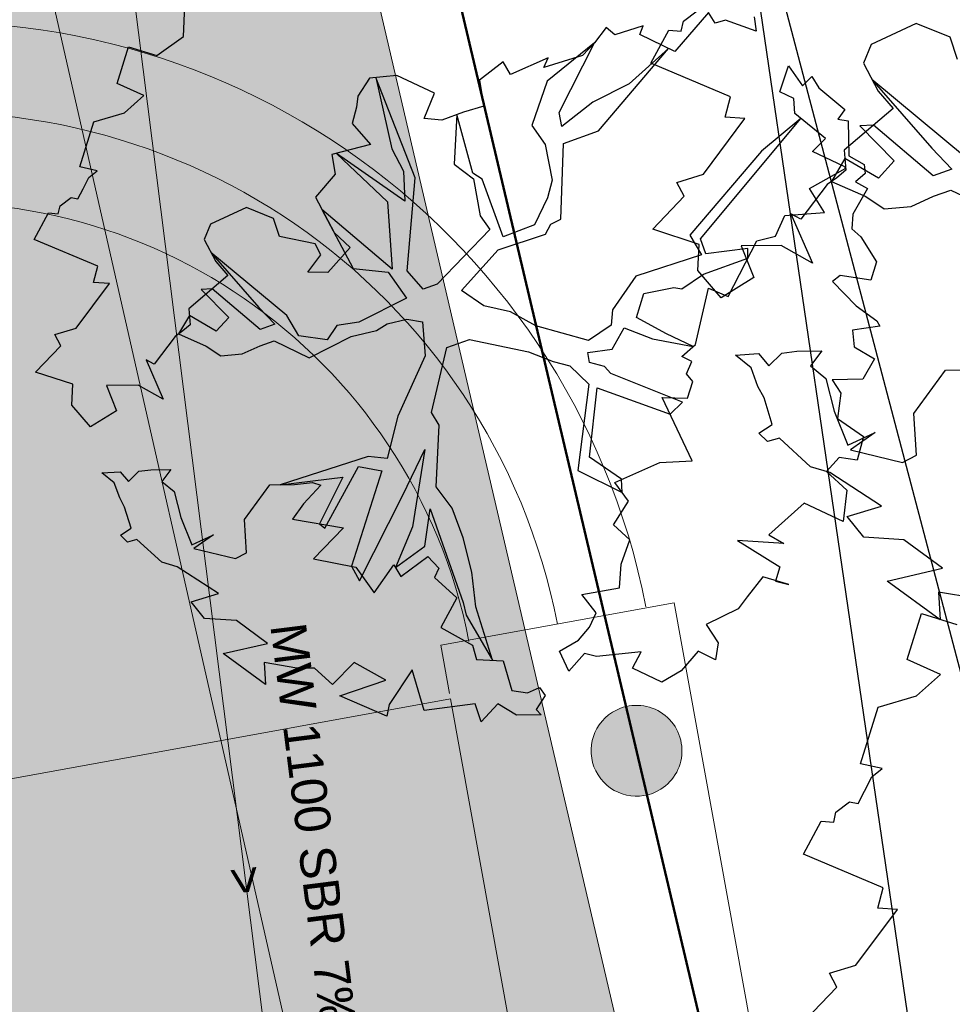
# Model space of a CAD drawing. Header units: metres. Extents: x 2643011 to 2643179, y 1217594 to 1217713.
# Tile 36 of 60: x 2643067.24 to 2643075.77, y 1217670.52 to 1217679.53. Entities that reach past the tile are written whole.
import ezdxf

# ---------------------------------------------------------------- set-up
doc = ezdxf.new("R2010")
doc.units = ezdxf.units.M
doc.linetypes.add('AUSGEZOGEN', pattern=[0])
for name, color, linetype in [('XR$1$_65385', 7, 'Continuous'), ('XR$1$_65386', 7, 'Continuous'), ('XR$1$_65390', 7, 'Continuous'), ('XR$1$_65391', 7, 'Continuous'), ('XR$1$_65393', 7, 'Continuous'), ('XR$1$_65397', 7, 'Continuous'), ('XR$1$_65398', 7, 'Continuous'), ('XR$1$_65405', 7, 'Continuous'), ('XR$1$_65414', 7, 'Continuous'), ('XR$1$_65415', 7, 'Continuous')]:
    doc.layers.add(name, color=color, linetype=linetype)
doc.styles.add('ARIAL', font='arial.ttf')

msp = doc.modelspace()

# ---------------------------------------------------------------- hatches: boundary and pattern name
at = {"layer": 'XR$1$_65393', "linetype": 'AUSGEZOGEN', "lineweight": 20, "transparency": 33554687}
msp.add_hatch(color=6, dxfattribs=at).paths.add_polyline_path([(2643072.6619, 1217673.1943), (2643072.616, 1217673.161), (2643072.5751, 1217673.1217), (2643072.5399, 1217673.0771), (2643072.5111, 1217673.0283), (2643072.4892, 1217672.9759), (2643072.4746, 1217672.921), (2643072.4677, 1217672.8647), (2643072.4685, 1217672.808), (2643072.477, 1217672.7519), (2643072.4931, 1217672.6974), (2643072.5164, 1217672.6457), (2643072.5465, 1217672.5976), (2643072.583, 1217672.5541), (2643072.625, 1217672.5159), (2643072.6718, 1217672.4839), (2643072.7225, 1217672.4585), (2643072.7763, 1217672.4402), (2643072.832, 1217672.4294), (2643072.8886, 1217672.4263), (2643072.9452, 1217672.431), (2643073.0006, 1217672.4433), (2643073.0538, 1217672.4631), (2643073.1038, 1217672.4899), (2643073.1497, 1217672.5232), (2643073.1907, 1217672.5625), (2643073.2259, 1217672.607), (2643073.2547, 1217672.6559), (2643073.2766, 1217672.7083), (2643073.2911, 1217672.7632), (2643073.2981, 1217672.8195), (2643073.2973, 1217672.8762), (2643073.2888, 1217672.9323), (2643073.2727, 1217672.9868), (2643073.2494, 1217673.0385), (2643073.2192, 1217673.0866), (2643073.1828, 1217673.1301), (2643073.1408, 1217673.1682), (2643073.094, 1217673.2003), (2643073.0432, 1217673.2257), (2643072.9895, 1217673.244), (2643072.9338, 1217673.2548), (2643072.8771, 1217673.2579), (2643072.8206, 1217673.2532), (2643072.7652, 1217673.2409), (2643072.712, 1217673.2211)])
at = {"layer": 'XR$1$_65414', "linetype": 'AUSGEZOGEN', "lineweight": 20, "true_color": 0xf0f0ea, "transparency": 33554687}
msp.add_hatch(color=7, dxfattribs=at).paths.add_polyline_path([(2643069.6018, 1217656.0079), (2643075.7847, 1217657.1319), (2643075.0737, 1217660.1772), (2643064.2675, 1217706.5138), (2643062.7113, 1217713.1871), (2643055.8665, 1217713.1871), (2643063.3023, 1217684.361), (2643067.5167, 1217665.8225), (2643069.3293, 1217657.5902)])

# ---------------------------------------------------------------- linework, layer by layer
at = {"layer": 'XR$1$_65385', "color": 4, "linetype": 'AUSGEZOGEN', "lineweight": 20, "transparency": 33554687}
for p, q in [((2643073.2262, 1217674.1954), (2643071.0918, 1217673.808)), ((2643075.8549, 1217659.7335), (2643073.2262, 1217674.1954)), ((2643071.0918, 1217673.808), (2643071.1719, 1217673.3652)), ((2643071.1808, 1217673.3161), (2643073.6395, 1217659.7875))]:
    msp.add_line(p, q, dxfattribs=at)
for radius, end in [(6.618, 99.95531), (5.793, 99.91099), (4.968, 99.85605)]:
    msp.add_arc((2643066.4736, 1217672.8907), radius, 11.05725, end, dxfattribs=at)
at = {"layer": 'XR$1$_65386', "color": 204, "linetype": 'AUSGEZOGEN', "lineweight": 20, "transparency": 33554687}
for p, q in [((2643071.1808, 1217673.3161), (2643050.7536, 1217669.6045)), ((2643073.6395, 1217659.7875), (2643071.1808, 1217673.3161))]:
    msp.add_line(p, q, dxfattribs=at)
at = {"layer": 'XR$1$_65391', "color": 6, "linetype": 'AUSGEZOGEN', "lineweight": 20, "transparency": 33554687}
msp.add_line((2643067.3971, 1217686.7513), (2643071.2122, 1217656.5568), dxfattribs=at)
at = {"layer": 'XR$1$_65393', "color": 6, "linetype": 'AUSGEZOGEN', "lineweight": 20, "transparency": 33554687}
for start, end in [(302.09908, 122.09908), (122.09908, 302.09908)]:
    msp.add_arc((2643072.8829, 1217672.8421, 1), 0.4158, start, end, dxfattribs=at)
at = {"layer": 'XR$1$_65397', "color": 12, "linetype": 'AUSGEZOGEN', "lineweight": 25, "transparency": 33554687}
msp.add_line((2643077.6299, 1217654.9852), (2643073.8406, 1217680.8345), dxfattribs=at)
msp.add_lwpolyline([(2643081.6208, 1217661.8231), (2643081.2408, 1217661.8975), (2643079.9486, 1217662.5518), (2643078.8056, 1217663.5571), (2643078.3173, 1217664.1963), (2643070.5434, 1217693.6974), (2643070.4241, 1217694.8172), (2643070.2434, 1217698.3985), (2643070.1425, 1217698.9809), (2643070.2354, 1217699.5987), (2643070.7064, 1217700.1408), (2643076.6437, 1217706.2839)], dxfattribs=at)
at = {"layer": 'XR$1$_65398', "color": 250, "linetype": 'AUSGEZOGEN', "lineweight": -3, "transparency": 33554687}
for p, q in [((2643068.738, 1217679.3781), (2643068.7477, 1217679.6643)), ((2643073.5419, 1217679.598), (2643073.2331, 1217679.2406)), ((2643073.3121, 1217679.52), (2643073.4369, 1217679.6128)), ((2643073.6027, 1217679.5003), (2643073.5419, 1217679.598)), ((2643073.9607, 1217679.5593), (2643073.9769, 1217679.4289)), ((2643072.6063, 1217679.4629), (2643072.4994, 1217679.32)), ((2643072.6848, 1217679.3961), (2643072.6063, 1217679.4629)), ((2643072.9445, 1217679.4775), (2643072.6848, 1217679.3961)), ((2643072.9133, 1217679.3962), (2643072.9445, 1217679.4775)), ((2643073.2912, 1217679.4279), (2643073.3121, 1217679.52)), ((2643073.6962, 1217679.528), (2643073.6027, 1217679.5003)), ((2643073.9769, 1217679.4289), (2643073.6962, 1217679.528)), ((2643075.4435, 1217679.4972), (2643075.0306, 1217679.3066)), ((2643075.7517, 1217679.3741), (2643075.4435, 1217679.4972)), ((2643068.4924, 1217679.2054), (2643068.738, 1217679.3781)), ((2643073.2331, 1217679.2406), (2643072.9133, 1217679.3962)), ((2643073.0134, 1217679.1347), (2643073.1779, 1217679.4376)), ((2643073.1779, 1217679.4376), (2643073.2912, 1217679.4279)), ((2643075.8218, 1217679.1678), (2643075.7517, 1217679.3741)), ((2643068.1301, 1217678.9495), (2643068.2341, 1217679.2854)), ((2643068.2341, 1217679.2854), (2643068.4924, 1217679.2054)), ((2643072.4994, 1217679.32), (2643072.0658, 1217678.971)), ((2643072.1747, 1217678.6825), (2643072.4994, 1217679.32)), ((2643072.4994, 1217679.32), (2643072.387, 1217679.2052)), ((2643072.5339, 1217678.5167), (2643073.1749, 1217679.2689)), ((2643073.1749, 1217679.2689), (2643072.8142, 1217678.9456)), ((2643075.0306, 1217679.3066), (2643074.9595, 1217679.1339)), ((2643072.0747, 1217679.1826), (2643071.7309, 1217679.0322)), ((2643072.387, 1217679.2052), (2643072.0338, 1217679.0961)), ((2643072.0338, 1217679.0961), (2643072.0747, 1217679.1826)), ((2643071.6612, 1217679.1467), (2643071.446, 1217678.9808)), ((2643071.7309, 1217679.0322), (2643071.6612, 1217679.1467)), ((2643073.7425, 1217678.8281), (2643073.0134, 1217679.1347)), ((2643074.193, 1217678.8727), (2643074.2747, 1217679.1103)), ((2643074.2747, 1217679.1103), (2643074.402, 1217678.9273)), ((2643074.9595, 1217679.1339), (2643075.0933, 1217678.8802)), ((2643070.4387, 1217678.9994), (2643070.331, 1217678.8345)), ((2643070.6887, 1217679.0231), (2643070.4387, 1217678.9994)), ((2643070.8556, 1217678.0857), (2643070.4974, 1217679.0049)), ((2643070.4974, 1217679.0049), (2643070.6421, 1217678.35)), ((2643071.0344, 1217678.8595), (2643070.6887, 1217679.0231)), ((2643074.402, 1217678.9273), (2643074.4857, 1217679.0147)), ((2643074.4857, 1217679.0147), (2643074.5527, 1217678.911)), ((2643068.3732, 1217678.8399), (2643068.1301, 1217678.9495)), ((2643071.446, 1217678.9808), (2643071.4854, 1217678.7421)), ((2643072.0658, 1217678.971), (2643071.9255, 1217678.5634)), ((2643072.8142, 1217678.9456), (2643072.4818, 1217678.7795)), ((2643074.5527, 1217678.911), (2643074.788, 1217678.7108)), ((2643075.9039, 1217678.2653), (2643075.0375, 1217678.9859)), ((2643075.0375, 1217678.9859), (2643075.5857, 1217678.3562)), ((2643068.197, 1217678.6821), (2643068.3732, 1217678.8399)), ((2643070.331, 1217678.8345), (2643070.3198, 1217678.7328)), ((2643070.9404, 1217678.6277), (2643071.0344, 1217678.8595)), ((2643073.6946, 1217678.6407), (2643073.7425, 1217678.8281)), ((2643074.3239, 1217678.812), (2643074.193, 1217678.8727)), ((2643074.3317, 1217678.674), (2643074.3239, 1217678.812)), ((2643075.0933, 1217678.8802), (2643075.2311, 1217678.7213)), ((2643070.3198, 1217678.7328), (2643070.2815, 1217678.5829)), ((2643071.4854, 1217678.7421), (2643071.2984, 1217678.6868)), ((2643072.4818, 1217678.7795), (2643072.1982, 1217678.5559)), ((2643075.2311, 1217678.7213), (2643074.7842, 1217678.3389)), ((2643067.9165, 1217678.5991), (2643068.197, 1217678.6821)), ((2643071.2984, 1217678.6868), (2643071.0996, 1217678.6128)), ((2643071.2372, 1217678.664), (2643071.2134, 1217678.2096)), ((2643071.3862, 1217678.1277), (2643071.2372, 1217678.664)), ((2643072.1982, 1217678.5559), (2643072.1747, 1217678.6825)), ((2643073.8752, 1217678.6278), (2643073.6946, 1217678.6407)), ((2643074.6129, 1217678.4455), (2643074.3317, 1217678.674)), ((2643074.788, 1217678.7108), (2643074.7264, 1217678.6227)), ((2643067.7886, 1217678.1857), (2643067.9165, 1217678.5991)), ((2643070.2815, 1217678.5829), (2643070.4482, 1217678.3898)), ((2643071.0996, 1217678.6128), (2643070.9404, 1217678.6277)), ((2643071.9255, 1217678.5634), (2643072.0478, 1217678.3901)), ((2643073.4669, 1217677.5262), (2643074.3863, 1217678.6297)), ((2643073.4951, 1217678.1186), (2643073.8752, 1217678.6278)), ((2643074.3863, 1217678.6297), (2643074.0251, 1217678.3301)), ((2643074.7264, 1217678.6227), (2643074.8208, 1217678.6076)), ((2643074.8208, 1217678.6076), (2643074.8265, 1217678.2863)), ((2643075.0521, 1217678.5681), (2643074.926, 1217678.5604)), ((2643074.926, 1217678.5604), (2643075.2415, 1217678.2403)), ((2643075.5988, 1217678.1044), (2643075.0521, 1217678.5681)), ((2643072.215, 1217678.401), (2643072.5339, 1217678.5167)), ((2643070.4482, 1217678.3898), (2643070.0945, 1217678.299)), ((2643072.0478, 1217678.3901), (2643072.111, 1217678.0652)), ((2643072.1908, 1217677.7089), (2643072.215, 1217678.401)), ((2643074.4932, 1217678.3268), (2643074.6129, 1217678.4455)), ((2643070.0945, 1217678.299), (2643070.1241, 1217678.12)), ((2643070.7636, 1217677.8736), (2643070.1366, 1217678.3098)), ((2643070.1366, 1217678.3098), (2643070.6037, 1217677.8664)), ((2643070.6421, 1217678.35), (2643070.7491, 1217678.147)), ((2643074.0251, 1217678.3301), (2643073.3708, 1217677.562)), ((2643074.7822, 1217678.1889), (2643074.4932, 1217678.3268)), ((2643074.7842, 1217678.3389), (2643074.7988, 1217678.1574)), ((2643074.8265, 1217678.2863), (2643074.9663, 1217678.2087)), ((2643075.5857, 1217678.3562), (2643075.767, 1217678.1661)), ((2643067.9457, 1217678.1512), (2643067.7886, 1217678.1857)), ((2643071.2134, 1217678.2096), (2643071.3923, 1217678.0753)), ((2643074.7902, 1217678.2638), (2643074.6673, 1217678.0527)), ((2643074.7983, 1217678.1758), (2643074.7822, 1217678.1889)), ((2643075.0967, 1217678.0829), (2643074.7902, 1217678.2638)), ((2643074.9663, 1217678.2087), (2643074.9753, 1217678.127)), ((2643075.2415, 1217678.2403), (2643075.0967, 1217678.0829)), ((2643067.8701, 1217678.0897), (2643067.9457, 1217678.1512)), ((2643070.1241, 1217678.12), (2643069.9453, 1217677.9084)), ((2643070.7491, 1217678.147), (2643070.7636, 1217677.8736)), ((2643071.4705, 1217678.0734), (2643071.3862, 1217678.1277)), ((2643073.2523, 1217678.0446), (2643073.4951, 1217678.1186)), ((2643074.4651, 1217677.9877), (2643074.7983, 1217678.1758)), ((2643074.7988, 1217678.1574), (2643074.7163, 1217678.0869)), ((2643074.9753, 1217678.127), (2643074.8866, 1217678.0494)), ((2643075.767, 1217678.1661), (2643075.5988, 1217678.1044)), ((2643067.8173, 1217677.9847), (2643067.8701, 1217678.0897)), ((2643070.7847, 1217677.2361), (2643070.8556, 1217678.0857)), ((2643071.3923, 1217678.0753), (2643071.4521, 1217677.7393)), ((2643071.6615, 1217677.5471), (2643071.4705, 1217678.0734)), ((2643072.111, 1217678.0652), (2643072.0669, 1217677.9029)), ((2643073.3192, 1217677.9177), (2643073.2523, 1217678.0446)), ((2643074.626, 1217678.0239), (2643074.3869, 1217677.7086)), ((2643074.7163, 1217678.0869), (2643074.626, 1217678.0239)), ((2643074.6673, 1217678.0527), (2643074.9812, 1217677.9139)), ((2643074.8866, 1217678.0494), (2643074.9967, 1217677.987)), ((2643067.7692, 1217677.8944), (2643067.8173, 1217677.9847)), ((2643073.0309, 1217677.6152), (2643073.3192, 1217677.9177)), ((2643074.6031, 1217677.7671), (2643074.4651, 1217677.9877)), ((2643074.9967, 1217677.987), (2643074.8612, 1217677.7519)), ((2643074.9812, 1217677.9139), (2643075.1486, 1217677.8014)), ((2643075.3956, 1217677.8236), (2643075.6013, 1217677.9166)), ((2643075.6013, 1217677.9166), (2643075.7605, 1217677.9735)), ((2643075.7605, 1217677.9735), (2643076.1603, 1217677.779)), ((2643067.5913, 1217677.7574), (2643067.608, 1217677.8311)), ((2643067.608, 1217677.8311), (2643067.7079, 1217677.9053)), ((2643067.7079, 1217677.9053), (2643067.7692, 1217677.8944)), ((2643069.9453, 1217677.9084), (2643070.1148, 1217677.587)), ((2643070.6037, 1217677.8664), (2643070.6475, 1217677.2503)), ((2643072.0669, 1217677.9029), (2643071.95, 1217677.656)), ((2643075.1486, 1217677.8014), (2643075.3956, 1217677.8236)), ((2643067.3691, 1217677.5229), (2643067.5007, 1217677.7652)), ((2643067.5007, 1217677.7652), (2643067.5913, 1217677.7574)), ((2643069.3131, 1217677.8129), (2643068.9828, 1217677.6604)), ((2643069.5597, 1217677.7144), (2643069.3131, 1217677.8129)), ((2643070.6475, 1217677.2503), (2643070.0039, 1217677.7973)), ((2643070.0039, 1217677.7973), (2643070.2894, 1217677.256)), ((2643071.4521, 1217677.7393), (2643071.5403, 1217677.6129)), ((2643074.1543, 1217677.5521), (2643074.2407, 1217677.7397)), ((2643074.2407, 1217677.7397), (2643074.6031, 1217677.7671)), ((2643074.3869, 1217677.7086), (2643074.2957, 1217677.757)), ((2643074.2957, 1217677.757), (2643074.4918, 1217677.3045)), ((2643074.8612, 1217677.7519), (2643074.8543, 1217677.6185)), ((2643068.9828, 1217677.6604), (2643068.9259, 1217677.5223)), ((2643069.6158, 1217677.5494), (2643069.5597, 1217677.7144)), ((2643071.95, 1217677.656), (2643071.6615, 1217677.5471)), ((2643072.0484, 1217677.5689), (2643072.099, 1217677.6604)), ((2643072.099, 1217677.6604), (2643072.1908, 1217677.7089)), ((2643069.9411, 1217677.4831), (2643069.6158, 1217677.5494)), ((2643070.1148, 1217677.587), (2643070.262, 1217677.4485)), ((2643071.5403, 1217677.6129), (2643071.0575, 1217677.1113)), ((2643071.6164, 1217677.4276), (2643072.0484, 1217677.5689)), ((2643073.4555, 1217677.4762), (2643073.0309, 1217677.6152)), ((2643073.3708, 1217677.562), (2643073.4786, 1217677.3811)), ((2643073.983, 1217677.508), (2643074.1543, 1217677.5521)), ((2643074.8543, 1217677.6185), (2643074.9366, 1217677.5445)), ((2643067.9524, 1217677.2776), (2643067.3691, 1217677.5229)), ((2643068.9259, 1217677.5223), (2643069.033, 1217677.3193)), ((2643069.9946, 1217677.3816), (2643069.9411, 1217677.4831)), ((2643073.4453, 1217677.2392), (2643073.4555, 1217677.4762)), ((2643073.5162, 1217677.3916), (2643073.4669, 1217677.5262)), ((2643073.7227, 1217677.0002), (2643073.983, 1217677.508)), ((2643074.2057, 1217677.4664), (2643073.8407, 1217677.4631)), ((2643073.8407, 1217677.4631), (2643073.9555, 1217677.1723)), ((2643074.4918, 1217677.3045), (2643074.2057, 1217677.4664)), ((2643074.9366, 1217677.5445), (2643075.0784, 1217677.3166)), ((2643069.6815, 1217676.8274), (2643068.9884, 1217677.4039)), ((2643068.9884, 1217677.4039), (2643069.427, 1217676.9001)), ((2643069.8746, 1217677.2226), (2643069.9946, 1217677.3816)), ((2643070.262, 1217677.4485), (2643070.0579, 1217677.2204)), ((2643071.2811, 1217677.0562), (2643071.6164, 1217677.4276)), ((2643073.4786, 1217677.3811), (2643072.8779, 1217677.1848)), ((2643073.9014, 1217677.4403), (2643073.5162, 1217677.3916)), ((2643073.902, 1217677.3501), (2643073.9014, 1217677.4403)), ((2643069.033, 1217677.3193), (2643069.1432, 1217677.1921)), ((2643073.4946, 1217677.2042), (2643073.902, 1217677.3501)), ((2643075.0784, 1217677.3166), (2643075.0283, 1217677.1481)), ((2643067.9141, 1217677.1277), (2643067.9524, 1217677.2776)), ((2643069.1432, 1217677.1921), (2643068.7857, 1217676.8862)), ((2643070.0579, 1217677.2204), (2643069.8746, 1217677.2226)), ((2643070.2894, 1217677.256), (2643070.6103, 1217677.2214)), ((2643070.6103, 1217677.2214), (2643070.7779, 1217676.9855)), ((2643070.9301, 1217677.0657), (2643070.7847, 1217677.2361)), ((2643073.2971, 1217677.0692), (2643073.4946, 1217677.2042)), ((2643073.6585, 1217676.9887), (2643073.4453, 1217677.2392)), ((2643074.745, 1217677.1933), (2643074.6766, 1217677.1356)), ((2643075.0283, 1217677.1481), (2643074.745, 1217677.1933)), ((2643067.7544, 1217676.71), (2643068.0585, 1217677.1174)), ((2643068.0585, 1217677.1174), (2643067.9141, 1217677.1277)), ((2643071.0575, 1217677.1113), (2643070.9301, 1217677.0657)), ((2643072.8779, 1217677.1848), (2643072.6634, 1217676.8771)), ((2643073.9555, 1217677.1723), (2643073.6585, 1217676.9887)), ((2643074.6766, 1217677.1356), (2643074.8915, 1217676.9154)), ((2643069, 1217677.0696), (2643068.8992, 1217677.0634)), ((2643068.8992, 1217677.0634), (2643069.1516, 1217676.8074)), ((2643069.4374, 1217676.6987), (2643069, 1217677.0696)), ((2643071.4858, 1217676.914), (2643071.2811, 1217677.0562)), ((2643072.8824, 1217676.8073), (2643072.9509, 1217677.0287)), ((2643072.9509, 1217677.0287), (2643073.2247, 1217677.0835)), ((2643073.2247, 1217677.0835), (2643073.2971, 1217677.0692)), ((2643073.423, 1217676.5611), (2643073.5401, 1217677.0769)), ((2643073.5401, 1217677.0769), (2643073.7227, 1217677.0002)), ((2643070.7779, 1217676.9855), (2643070.3415, 1217676.7646)), ((2643068.7857, 1217676.8862), (2643068.7974, 1217676.7411)), ((2643069.427, 1217676.9001), (2643069.572, 1217676.748)), ((2643071.7301, 1217676.8606), (2643071.4858, 1217676.914)), ((2643071.9614, 1217676.7324), (2643071.7301, 1217676.8606)), ((2643072.6634, 1217676.8771), (2643072.6505, 1217676.7375)), ((2643074.8915, 1217676.9154), (2643075.0815, 1217676.7778)), ((2643068.7905, 1217676.8262), (2643068.6922, 1217676.6573)), ((2643068.7974, 1217676.7411), (2643068.7314, 1217676.6846)), ((2643069.0357, 1217676.6814), (2643068.7905, 1217676.8262)), ((2643069.1516, 1217676.8074), (2643069.0357, 1217676.6814)), ((2643069.572, 1217676.748), (2643069.4374, 1217676.6987)), ((2643069.7931, 1217676.6391), (2643069.6815, 1217676.8274)), ((2643070.3415, 1217676.7646), (2643070.1405, 1217676.7358)), ((2643070.502, 1217676.6887), (2643070.5997, 1217676.7494)), ((2643070.5997, 1217676.7494), (2643070.7808, 1217676.7924)), ((2643070.7808, 1217676.7924), (2643070.9231, 1217676.7686)), ((2643070.9231, 1217676.7686), (2643070.9482, 1217676.4576)), ((2643073.1557, 1217676.658), (2643072.8824, 1217676.8073)), ((2643075.0815, 1217676.7778), (2643075.1082, 1217676.727)), ((2643067.5602, 1217676.6508), (2643067.7544, 1217676.71)), ((2643067.6137, 1217676.5493), (2643067.5602, 1217676.6508)), ((2643068.7314, 1217676.6846), (2643068.6592, 1217676.6342)), ((2643068.6922, 1217676.6573), (2643068.9433, 1217676.5462)), ((2643070.1405, 1217676.7358), (2643070.0505, 1217676.6019)), ((2643070.2723, 1217676.6324), (2643070.502, 1217676.6887)), ((2643072.4433, 1217676.5974), (2643071.9614, 1217676.7324)), ((2643072.6505, 1217676.7375), (2643072.4433, 1217676.5974)), ((2643072.6589, 1217676.5165), (2643072.7708, 1217676.7144)), ((2643072.7708, 1217676.7144), (2643073.0284, 1217676.6125)), ((2643073.4016, 1217676.5424), (2643073.1557, 1217676.658)), ((2643075.1082, 1217676.727), (2643074.8585, 1217676.6911)), ((2643074.8585, 1217676.6911), (2643074.874, 1217676.5387)), ((2643068.6592, 1217676.6342), (2643068.4679, 1217676.382)), ((2643069.4394, 1217676.5484), (2643069.5668, 1217676.5939)), ((2643069.5668, 1217676.5939), (2643069.8866, 1217676.4383)), ((2643070.0505, 1217676.6019), (2643069.7931, 1217676.6391)), ((2643069.8866, 1217676.4383), (2643070.2723, 1217676.6324)), ((2643071.147, 1217676.5315), (2643071.3543, 1217676.6069)), ((2643071.3543, 1217676.6069), (2643071.8932, 1217676.4926)), ((2643073.0284, 1217676.6125), (2643073.4016, 1217676.5424)), ((2643073.2982, 1217676.4521), (2643073.423, 1217676.5611)), ((2643067.3831, 1217676.3073), (2643067.6137, 1217676.5493)), ((2643068.9433, 1217676.5462), (2643069.0773, 1217676.4563)), ((2643069.0773, 1217676.4563), (2643069.2748, 1217676.474)), ((2643069.2748, 1217676.474), (2643069.4394, 1217676.5484)), ((2643071.0058, 1217675.9382), (2643071.147, 1217676.5315)), ((2643071.8932, 1217676.4926), (2643072.1212, 1217676.4059)), ((2643072.4372, 1217676.486), (2643072.6589, 1217676.5165)), ((2643072.4514, 1217676.3947), (2643072.4372, 1217676.486)), ((2643073.789, 1217676.463), (2643073.998, 1217676.4767)), ((2643073.998, 1217676.4767), (2643074.0951, 1217676.3657)), ((2643074.0951, 1217676.3657), (2643074.2117, 1217676.4813)), ((2643074.2117, 1217676.4813), (2643074.3488, 1217676.4995)), ((2643074.3488, 1217676.4995), (2643074.5794, 1217676.5014)), ((2643074.5794, 1217676.5014), (2643074.4739, 1217676.3647)), ((2643074.874, 1217676.5387), (2643075.0609, 1217676.4303)), ((2643068.4679, 1217676.382), (2643068.3949, 1217676.4208)), ((2643068.3949, 1217676.4208), (2643068.5518, 1217676.0588)), ((2643070.9482, 1217676.4576), (2643070.6986, 1217675.9059)), ((2643072.1212, 1217676.4059), (2643072.2724, 1217676.3652)), ((2643072.5902, 1217676.3598), (2643072.4514, 1217676.3947)), ((2643073.3885, 1217676.4039), (2643073.2982, 1217676.4521)), ((2643073.3396, 1217676.2917), (2643073.3885, 1217676.4039)), ((2643073.9305, 1217676.3484), (2643073.789, 1217676.463)), ((2643075.0609, 1217676.4303), (2643074.9525, 1217676.2434)), ((2643067.7228, 1217676.1961), (2643067.3831, 1217676.3073)), ((2643072.2724, 1217676.3652), (2643072.4471, 1217676.1979)), ((2643072.6466, 1217676.2938), (2643072.5902, 1217676.3598)), ((2643073.3024, 1217676.0342), (2643072.6466, 1217676.2938)), ((2643073.3973, 1217676.2233), (2643073.3396, 1217676.2917)), ((2643073.9938, 1217676.1772), (2643073.9305, 1217676.3484)), ((2643074.4739, 1217676.3647), (2643074.6154, 1217676.2502)), ((2643075.4212, 1217675.93), (2643075.7105, 1217676.3257)), ((2643075.7105, 1217676.3257), (2643075.9946, 1217676.3288)), ((2643072.4471, 1217676.1979), (2643072.3444, 1217675.4086)), ((2643073.3493, 1217676.0682), (2643073.3973, 1217676.2233)), ((2643074.6154, 1217676.2502), (2643074.6921, 1217675.9509)), ((2643074.9525, 1217676.2434), (2643074.674, 1217676.2386)), ((2643074.674, 1217676.2386), (2643074.7512, 1217676.1156)), ((2643067.7146, 1217676.0065), (2643067.7228, 1217676.1961)), ((2643068.3229, 1217676.1882), (2643068.0309, 1217676.1856)), ((2643068.0309, 1217676.1856), (2643068.1227, 1217675.9529)), ((2643068.5518, 1217676.0588), (2643068.3229, 1217676.1882)), ((2643072.4529, 1217675.5308), (2643072.5212, 1217676.1628)), ((2643072.5212, 1217676.1628), (2643073.1897, 1217675.922)), ((2643074.0495, 1217676.0714), (2643073.9938, 1217676.1772)), ((2643074.7512, 1217676.1156), (2643074.7219, 1217675.884)), ((2643073.3909, 1217675.4972), (2643073.117, 1217676.0755)), ((2643073.117, 1217676.0755), (2643073.3493, 1217676.0682)), ((2643073.1897, 1217675.922), (2643073.3024, 1217676.0342)), ((2643074.1235, 1217675.8286), (2643074.0495, 1217676.0714)), ((2643067.8852, 1217675.8061), (2643067.7146, 1217676.0065)), ((2643068.1227, 1217675.9529), (2643067.8852, 1217675.8061)), ((2643071.0768, 1217675.8212), (2643071.0058, 1217675.9382)), ((2643074.6921, 1217675.9509), (2643074.818, 1217675.6389)), ((2643075.4447, 1217675.5486), (2643075.4212, 1217675.93)), ((2643070.6986, 1217675.9059), (2643070.6006, 1217675.5176)), ((2643074.7219, 1217675.884), (2643074.9601, 1217675.7193)), ((2643071.0498, 1217675.2573), (2643071.0768, 1217675.8212)), ((2643074.003, 1217675.7497), (2643074.1235, 1217675.8286)), ((2643074.0826, 1217675.6719), (2643074.003, 1217675.7497)), ((2643074.818, 1217675.6389), (2643075.066, 1217675.7543)), ((2643075.066, 1217675.7543), (2643074.8403, 1217675.5967)), ((2643074.1904, 1217675.7018), (2643074.0826, 1217675.6719)), ((2643074.474, 1217675.4421), (2643074.1904, 1217675.7018)), ((2643074.9601, 1217675.7193), (2643074.9013, 1217675.503)), ((2643070.7435, 1217675.1822), (2643070.9459, 1217675.6009)), ((2643070.9459, 1217675.6009), (2643070.8317, 1217674.8921)), ((2643074.8403, 1217675.5967), (2643075.3179, 1217675.4817)), ((2643070.4279, 1217675.5347), (2643069.6206, 1217675.2767)), ((2643070.6006, 1217675.5176), (2643070.4279, 1217675.5347)), ((2643072.7445, 1217675.3293), (2643072.4529, 1217675.5308)), ((2643072.684, 1217675.2974), (2643073.0968, 1217675.4811)), ((2643073.0968, 1217675.4811), (2643073.3909, 1217675.4972)), ((2643074.7382, 1217675.5251), (2643074.62, 1217675.3979)), ((2643074.9013, 1217675.503), (2643074.7382, 1217675.5251)), ((2643075.3179, 1217675.4817), (2643075.4447, 1217675.5486)), ((2643067.9896, 1217675.3855), (2643068.1567, 1217675.3964)), ((2643068.1567, 1217675.3964), (2643068.2344, 1217675.3077)), ((2643068.2344, 1217675.3077), (2643068.3277, 1217675.4001)), ((2643068.3277, 1217675.4001), (2643068.4374, 1217675.4147)), ((2643068.4374, 1217675.4147), (2643068.6219, 1217675.4163)), ((2643068.6219, 1217675.4163), (2643068.5375, 1217675.3069)), ((2643070.029, 1217674.8796), (2643070.337, 1217675.4435)), ((2643070.5517, 1217675.4054), (2643070.2733, 1217674.5307)), ((2643070.337, 1217675.4435), (2643070.5517, 1217675.4054)), ((2643072.3444, 1217675.4086), (2643072.7507, 1217675.2055)), ((2643074.6523, 1217675.3894), (2643074.474, 1217675.4421)), ((2643074.62, 1217675.3979), (2643074.8082, 1217675.2284)), ((2643075.1233, 1217675.0819), (2643074.6523, 1217675.3894)), ((2643068.1027, 1217675.2938), (2643067.9896, 1217675.3855)), ((2643068.5375, 1217675.3069), (2643068.6507, 1217675.2152)), ((2643069.6206, 1217675.2767), (2643070.1937, 1217675.3463)), ((2643069.754, 1217675.2782), (2643069.9174, 1217675.2964)), ((2643069.9174, 1217675.2964), (2643069.9949, 1217675.2724)), ((2643070.1937, 1217675.3463), (2643069.9816, 1217674.9205)), ((2643072.8087, 1217675.1254), (2643072.684, 1217675.2974)), ((2643072.7507, 1217675.2055), (2643072.7445, 1217675.3293)), ((2643068.1534, 1217675.1568), (2643068.1027, 1217675.2938)), ((2643068.6507, 1217675.2152), (2643068.7121, 1217674.9758)), ((2643069.2953, 1217674.9591), (2643069.5268, 1217675.2757)), ((2643069.5268, 1217675.2757), (2643069.754, 1217675.2782)), ((2643069.9949, 1217675.2724), (2643069.8348, 1217675.1015)), ((2643071.1958, 1217675.0625), (2643071.0498, 1217675.2573)), ((2643074.8082, 1217675.2284), (2643074.7753, 1217674.9393)), ((2643068.198, 1217675.0723), (2643068.1534, 1217675.1568)), ((2643070.3474, 1217674.3989), (2643070.7435, 1217675.1822)), ((2643072.6716, 1217674.911), (2643072.8087, 1217675.1254)), ((2643068.2571, 1217674.878), (2643068.198, 1217675.0723)), ((2643069.8348, 1217675.1015), (2643069.7352, 1217674.9625)), ((2643070.9467, 1217674.7149), (2643070.9955, 1217675.0557)), ((2643070.9955, 1217675.0557), (2643071.2963, 1217674.1982)), ((2643071.2958, 1217674.7909), (2643071.1958, 1217675.0625)), ((2643074.4173, 1217675.1088), (2643074.0948, 1217674.8183)), ((2643074.7753, 1217674.9393), (2643074.4173, 1217675.1088)), ((2643074.8107, 1217674.9865), (2643075.1233, 1217675.0819)), ((2643068.7121, 1217674.9758), (2643068.8128, 1217674.7263)), ((2643069.3141, 1217674.654), (2643069.2953, 1217674.9591)), ((2643069.7352, 1217674.9625), (2643070.2001, 1217674.8833)), ((2643074.9645, 1217674.7974), (2643074.8107, 1217674.9865)), ((2643068.1607, 1217674.8148), (2643068.2571, 1217674.878)), ((2643070.2001, 1217674.8833), (2643069.9263, 1217674.6)), ((2643069.9816, 1217674.9205), (2643070.029, 1217674.8796)), ((2643070.8317, 1217674.8921), (2643070.6757, 1217674.5182)), ((2643072.8212, 1217674.7737), (2643072.6716, 1217674.911)), ((2643068.2244, 1217674.7527), (2643068.1607, 1217674.8148)), ((2643068.3107, 1217674.7765), (2643068.2244, 1217674.7527)), ((2643068.5376, 1217674.5688), (2643068.3107, 1217674.7765)), ((2643068.8128, 1217674.7263), (2643069.0112, 1217674.8185)), ((2643069.0112, 1217674.8185), (2643068.8306, 1217674.6924)), ((2643071.3746, 1217674.4773), (2643071.2958, 1217674.7909)), ((2643072.7417, 1217674.5496), (2643072.8212, 1217674.7737)), ((2643074.2322, 1217674.7394), (2643073.8076, 1217674.7657)), ((2643073.8076, 1217674.7657), (2643074.194, 1217674.5247)), ((2643074.0948, 1217674.8183), (2643074.2322, 1217674.7394)), ((2643075.3286, 1217674.7732), (2643074.9645, 1217674.7974)), ((2643075.6825, 1217674.512), (2643075.3286, 1217674.7732)), ((2643068.8306, 1217674.6924), (2643069.2127, 1217674.6005)), ((2643070.6757, 1217674.5182), (2643070.9467, 1217674.7149)), ((2643069.2127, 1217674.6005), (2643069.3141, 1217674.654)), ((2643069.9263, 1217674.6), (2643070.3129, 1217674.5228)), ((2643070.7254, 1217674.4376), (2643070.9744, 1217674.6214)), ((2643070.9744, 1217674.6214), (2643071.0745, 1217674.5136)), ((2643068.6802, 1217674.5267), (2643068.5376, 1217674.5688)), ((2643069.057, 1217674.2806), (2643068.6802, 1217674.5267)), ((2643070.2733, 1217674.5307), (2643070.3474, 1217674.3989)), ((2643070.3129, 1217674.5228), (2643070.4806, 1217674.2869)), ((2643070.4806, 1217674.2869), (2643070.6608, 1217674.5425)), ((2643070.6608, 1217674.5425), (2643070.7254, 1217674.4376)), ((2643071.0745, 1217674.5136), (2643071.0335, 1217674.4272)), ((2643072.7256, 1217674.3342), (2643072.7417, 1217674.5496)), ((2643074.194, 1217674.5247), (2643074.1541, 1217674.3956)), ((2643075.1763, 1217674.3956), (2643075.6825, 1217674.512)), ((2643071.0335, 1217674.4272), (2643071.2392, 1217674.2422)), ((2643071.412, 1217674.1604), (2643071.3746, 1217674.4773)), ((2643074.0384, 1217674.4334), (2643073.8969, 1217674.2507)), ((2643074.2781, 1217674.3652), (2643074.0384, 1217674.4334)), ((2643074.1541, 1217674.3956), (2643074.2781, 1217674.3652)), ((2643075.6606, 1217674.041), (2643075.1763, 1217674.3956)), ((2643072.3811, 1217674.273), (2643072.7256, 1217674.3342)), ((2643068.8069, 1217674.2043), (2643069.057, 1217674.2806)), ((2643071.2392, 1217674.2422), (2643071.0923, 1217673.9702)), ((2643072.5131, 1217674.1047), (2643072.3811, 1217674.273)), ((2643073.8969, 1217674.2507), (2643073.8125, 1217674.1413)), ((2643076.0201, 1217674.2305), (2643075.6475, 1217674.2928)), ((2643075.6475, 1217674.2928), (2643075.6606, 1217674.041)), ((2643068.93, 1217674.053), (2643068.8069, 1217674.2043)), ((2643071.2963, 1217674.1982), (2643071.3233, 1217674.0827)), ((2643071.5633, 1217673.6713), (2643071.412, 1217674.1604)), ((2643073.8125, 1217674.1413), (2643073.5211, 1217673.997)), ((2643069.2212, 1217674.0336), (2643068.93, 1217674.053)), ((2643071.3233, 1217674.0827), (2643071.5633, 1217673.6713)), ((2643072.4523, 1217673.9739), (2643072.5131, 1217674.1047)), ((2643075.3609, 1217673.6788), (2643075.4909, 1217674.0986)), ((2643075.4909, 1217674.0986), (2643075.8138, 1217673.9986)), ((2643069.5044, 1217673.8247), (2643069.2212, 1217674.0336)), ((2643071.0923, 1217673.9702), (2643071.3805, 1217673.8102)), ((2643072.351, 1217673.8556), (2643072.4523, 1217673.9739)), ((2643073.5211, 1217673.997), (2643073.631, 1217673.8295)), ((2643072.1784, 1217673.7553), (2643072.351, 1217673.8556)), ((2643069.0994, 1217673.7316), (2643069.5044, 1217673.8247)), ((2643071.3805, 1217673.8102), (2643071.4188, 1217673.679)), ((2643073.631, 1217673.8295), (2643073.6051, 1217673.6737)), ((2643069.4868, 1217673.4479), (2643069.0994, 1217673.7316)), ((2643071.4188, 1217673.679), (2643071.6634, 1217673.666)), ((2643072.2631, 1217673.5714), (2643072.1784, 1217673.7553)), ((2643072.4062, 1217673.7334), (2643072.2631, 1217673.5714)), ((2643072.5168, 1217673.7052), (2643072.4062, 1217673.7334)), ((2643072.9265, 1217673.7483), (2643072.5168, 1217673.7052)), ((2643072.8454, 1217673.5974), (2643072.9265, 1217673.7483)), ((2643073.4457, 1217673.7534), (2643073.2907, 1217673.5728)), ((2643073.6051, 1217673.6737), (2643073.4457, 1217673.7534)), ((2643075.6648, 1217673.5417), (2643075.3609, 1217673.6788)), ((2643069.7744, 1217673.5995), (2643069.4764, 1217673.6493)), ((2643069.4764, 1217673.6493), (2643069.4868, 1217673.4479)), ((2643069.9357, 1217673.5981), (2643069.7744, 1217673.5995)), ((2643070.1015, 1217673.4477), (2643069.9357, 1217673.5981)), ((2643070.2976, 1217673.65), (2643070.1015, 1217673.4477)), ((2643070.5894, 1217673.4888), (2643070.2976, 1217673.65)), ((2643070.8293, 1217673.5844), (2643070.6199, 1217673.2671)), ((2643070.9401, 1217673.2105), (2643070.8293, 1217673.5844)), ((2643071.6634, 1217673.666), (2643071.7414, 1217673.3952)), ((2643073.1157, 1217673.4713), (2643072.8454, 1217673.5974)), ((2643073.2907, 1217673.5728), (2643073.1157, 1217673.4713)), ((2643075.4445, 1217673.3445), (2643075.6648, 1217673.5417)), ((2643070.1685, 1217673.3441), (2643070.5894, 1217673.4888)), ((2643071.8837, 1217673.3714), (2643071.9962, 1217673.4214)), ((2643071.9962, 1217673.4214), (2643072.0467, 1217673.3492)), ((2643070.599, 1217673.1603), (2643070.1685, 1217673.3441)), ((2643071.7414, 1217673.3952), (2643071.8837, 1217673.3714)), ((2643072.0467, 1217673.3492), (2643071.9639, 1217673.2191)), ((2643075.0939, 1217673.2407), (2643075.4445, 1217673.3445)), ((2643070.6199, 1217673.2671), (2643070.599, 1217673.1603)), ((2643071.4056, 1217673.2706), (2643070.9401, 1217673.2105)), ((2643071.4617, 1217673.1056), (2643071.4056, 1217673.2706)), ((2643071.6121, 1217673.2714), (2643071.4617, 1217673.1056)), ((2643071.7842, 1217673.1676), (2643071.6121, 1217673.2714)), ((2643074.934, 1217672.724), (2643075.0939, 1217673.2407)), ((2643072.0114, 1217673.17), (2643071.7842, 1217673.1676)), ((2643071.9639, 1217673.2191), (2643072.0114, 1217673.17)), ((2643075.1304, 1217672.6809), (2643074.934, 1217672.724)), ((2643074.97, 1217672.4727), (2643075.0359, 1217672.604)), ((2643075.0359, 1217672.604), (2643075.1304, 1217672.6809)), ((2643074.9098, 1217672.3599), (2643074.97, 1217672.4727)), ((2643074.7083, 1217672.2807), (2643074.8331, 1217672.3735)), ((2643074.8331, 1217672.3735), (2643074.9098, 1217672.3599)), ((2643074.6874, 1217672.1886), (2643074.7083, 1217672.2807)), ((2643074.4096, 1217671.8954), (2643074.5741, 1217672.1984)), ((2643074.5741, 1217672.1984), (2643074.6874, 1217672.1886)), ((2643075.1387, 1217671.5889), (2643074.4096, 1217671.8954)), ((2643075.0909, 1217671.4015), (2643075.1387, 1217671.5889)), ((2643074.8913, 1217670.8793), (2643075.2714, 1217671.3886)), ((2643075.2714, 1217671.3886), (2643075.0909, 1217671.4015)), ((2643074.6485, 1217670.8054), (2643074.8913, 1217670.8793)), ((2643074.7154, 1217670.6785), (2643074.6485, 1217670.8054)), ((2643074.4271, 1217670.3759), (2643074.7154, 1217670.6785))]:
    msp.add_line(p, q, dxfattribs=at)
at = {"layer": 'XR$1$_65405', "color": 250, "linetype": 'AUSGEZOGEN', "lineweight": 50, "transparency": 33554687}
for p, q in [((2643077.4923, 1217653.3426), (2643063.3494, 1217713.1871)), ((2643064.8414, 1217706.8737), (2643077.4923, 1217653.3426))]:
    msp.add_line(p, q, dxfattribs=at)
at = {"layer": 'XR$1$_65415', "color": 8, "linetype": 'AUSGEZOGEN', "lineweight": 18, "transparency": 33554687}
for p, q in [((2643075.0737, 1217660.1772), (2643062.7113, 1217713.1871)), ((2643064.2675, 1217706.5138), (2643075.0737, 1217660.1772))]:
    msp.add_line(p, q, dxfattribs=at)
at = {"layer": 'XR$1$_65415', "color": 7, "linetype": 'AUSGEZOGEN', "lineweight": 18, "transparency": 33554687}
msp.add_line((2643070.5419, 1217666.4994), (2643066.3153, 1217685.0919), dxfattribs=at)

# ---------------------------------------------------------------- texts
at = {"layer": 'XR$1$_65390', "color": 6, "linetype": 'AUSGEZOGEN', "lineweight": -3, "transparency": 33554687, "attachment_point": 7, "rotation": 277.20146, "style": 'ARIAL'}
for s, insert, char_height, width in [('\\W0.99;MW 1100 SBR 7‰  →', (2643069.5261, 1217673.9881), 0.326252, 4.729012), ('\\W0.98;>', (2643069.1271, 1217671.7658), 0.32625, 0.426783)]:
    msp.add_mtext(s, dxfattribs=dict(at, insert=insert, char_height=char_height, width=width))

doc.saveas('drawing.dxf')
